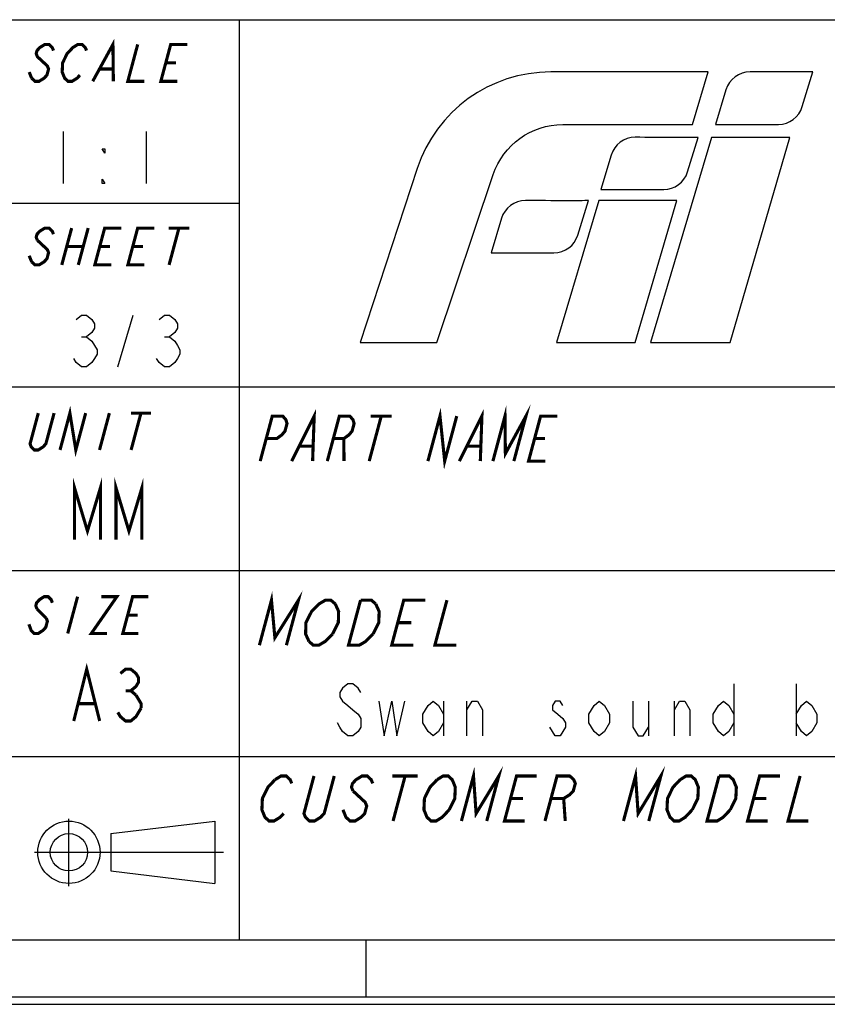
# Model space of a CAD drawing. Header units: millimetres. Extents: x 0 to 420, y 0 to 297.
# Tile 4 of 9: x 304 to 343, y 0 to 47. Entities that reach past the tile are written whole.
import ezdxf

# ---------------------------------------------------------------- set-up
doc = ezdxf.new("R2010")
doc.units = ezdxf.units.MM
doc.header["$LTSCALE"] = 23.1
doc.layers.get('0').update_dxf_attribs({"linetype": 'CONTINUOUS'})

msp = doc.modelspace()

# ---------------------------------------------------------------- linework, layer by layer
at = {"color": 7, "linetype": 'CONTINUOUS', "true_color": 0xf5f5f5}
for p, q in [((234.756, 47.473), (417.234, 47.473)), ((315.07, 47.473), (315.07, 3.102)), ((306.599, 42.082), (306.599, 39.582)), ((310.599, 42.082), (310.599, 39.582)), ((234.756, 38.619), (315.07, 38.619)), ((309.224, 30.728), (309.974, 33.228)), ((307.474, 32.187), (307.724, 32.187)), ((311.474, 32.187), (311.724, 32.187)), ((234.756, 29.765), (417.234, 29.765)), ((234.756, 20.911), (417.234, 20.911)), ((338.938, 15.444), (338.938, 12.944)), ((341.938, 15.444), (341.938, 12.944)), ((324.938, 14.611), (324.938, 12.944)), ((326.063, 12.944), (326.063, 14.611)), ((334.813, 14.611), (334.813, 12.944)), ((336.063, 12.944), (336.063, 14.611)), ((234.756, 11.955), (417.234, 11.955)), ((306.868, 5.701), (306.868, 8.947)), ((308.897, 8.231), (313.902, 8.832)), ((313.902, 8.832), (313.902, 5.829)), ((308.897, 8.231), (308.897, 6.429)), ((305.216, 7.33), (314.33, 7.33)), ((308.897, 6.429), (313.902, 5.829)), ((2.782, 3.102), (417.234, 3.102)), ((321.207, 0.358), (321.207, 3.102)), ((0, 0), (420, 0)), ((0.038, 0.358), (419.978, 0.358))]:
    msp.add_line(p, q, dxfattribs=at)
at = {"color": 7, "linetype": 'CONTINUOUS', "true_color": 0xf5f5f5, "const_width": 0.15}
for points in [[(308.017, 44.503), (308.991, 46.28), (309.012, 44.503)], [(306.126, 45.984), (306.066, 46.132), (305.907, 46.28), (305.708, 46.28), (305.469, 46.132), (305.33, 45.984), (305.29, 45.835), (305.35, 45.687), (305.51, 45.539), (305.669, 45.391), (305.828, 45.243), (305.888, 45.095), (305.809, 44.799), (305.669, 44.651), (305.431, 44.503), (305.232, 44.503), (305.072, 44.651)], [(307.4, 44.799), (307.261, 44.651), (307.023, 44.503), (306.824, 44.503), (306.664, 44.651), (306.604, 44.799), (306.545, 44.947), (306.564, 45.391), (306.783, 45.835), (306.922, 45.984), (307.061, 46.132), (307.3, 46.28), (307.499, 46.28), (307.658, 46.132), (307.718, 45.984)], [(310.185, 46.28), (309.709, 44.503), (310.505, 44.503)], [(312.096, 44.503), (311.301, 44.503), (311.777, 46.28), (312.573, 46.28)], [(308.375, 45.095), (308.972, 45.095)], [(311.539, 45.391), (312.036, 45.391)], [(305.072, 44.651), (304.953, 44.947)], [(306.126, 37.13), (306.066, 37.278), (305.907, 37.426), (305.708, 37.426), (305.469, 37.278), (305.33, 37.13), (305.29, 36.982), (305.35, 36.834)], [(307.001, 37.426), (306.525, 35.649)], [(307.797, 37.426), (307.321, 35.649)], [(308.913, 35.649), (308.117, 35.649), (308.593, 37.426), (309.389, 37.426)], [(310.505, 35.649), (309.709, 35.649), (310.185, 37.426), (310.981, 37.426)], [(311.677, 37.426), (312.672, 37.426)], [(312.175, 37.426), (311.698, 35.649)], [(305.35, 36.834), (305.669, 36.537), (305.828, 36.389), (305.888, 36.241), (305.809, 35.945), (305.669, 35.797), (305.431, 35.649), (305.232, 35.649), (305.072, 35.797)], [(306.763, 36.537), (307.559, 36.537)], [(308.355, 36.537), (308.852, 36.537)], [(309.947, 36.537), (310.444, 36.537)], [(305.072, 35.797), (304.953, 36.093)], [(306.154, 28.504), (305.757, 27.023), (305.622, 26.875), (305.392, 26.727), (305.202, 26.727), (305.051, 26.875), (304.996, 27.023), (305.392, 28.504)], [(306.44, 26.727), (306.916, 28.504), (307.201, 26.727), (307.677, 28.504)], [(308.82, 28.504), (308.344, 26.727)], [(309.867, 28.504), (310.819, 28.504)], [(310.343, 28.504), (309.867, 26.727)], [(317.608, 26.189), (318.696, 28.361), (318.619, 26.189)], [(324.179, 26.189), (324.761, 28.361), (324.988, 26.189), (325.57, 28.361)], [(325.695, 26.189), (326.783, 28.361), (326.706, 26.189)], [(327.313, 26.189), (327.895, 28.361), (327.915, 26.551), (328.906, 28.361), (328.324, 26.189)], [(316.092, 26.189), (316.674, 28.361), (317.179, 28.361), (317.333, 28.18), (317.385, 27.999), (317.288, 27.637), (317.139, 27.456), (316.888, 27.275), (316.383, 27.275)], [(319.327, 26.189), (319.909, 28.361), (320.414, 28.361), (320.568, 28.18), (320.62, 27.999), (320.523, 27.637), (320.374, 27.456), (320.123, 27.275), (319.618, 27.275)], [(321.93, 28.361), (321.348, 26.189)], [(321.425, 28.361), (322.436, 28.361)], [(329.84, 26.189), (329.031, 26.189), (329.614, 28.361), (330.422, 28.361)], [(320.123, 27.275), (320.135, 26.189)], [(329.323, 27.275), (329.828, 27.275)], [(318.004, 26.913), (318.611, 26.913)], [(326.092, 26.913), (326.698, 26.913)], [(307.138, 22.403), (307.138, 24.903), (307.763, 22.819), (308.388, 24.903), (308.388, 22.403)], [(309.138, 22.403), (309.138, 24.903), (309.763, 22.819), (310.388, 24.903), (310.388, 22.403)], [(316.053, 17.314), (316.635, 19.486), (316.801, 17.676), (317.937, 19.486), (317.355, 17.314)], [(306.07, 19.36), (306.015, 19.508), (305.865, 19.656), (305.675, 19.656), (305.446, 19.508), (305.311, 19.36), (305.272, 19.212), (305.327, 19.064)], [(307.287, 19.656), (306.81, 17.879)], [(308.424, 19.656), (309.182, 19.656), (307.948, 17.879), (308.706, 17.879)], [(310.223, 17.879), (309.465, 17.879), (309.941, 19.656), (310.699, 19.656)], [(318.445, 17.495), (318.281, 17.857), (318.297, 18.4), (318.572, 18.943), (318.751, 19.124), (318.93, 19.305), (319.238, 19.486), (319.499, 19.486), (319.711, 19.305)], [(321.536, 17.857), (321.178, 17.495), (320.869, 17.314), (320.349, 17.314), (320.931, 19.486)], [(320.931, 19.486), (321.451, 19.486), (321.663, 19.305)], [(323.473, 17.314), (322.432, 17.314), (323.014, 19.486), (324.055, 19.486)], [(325.096, 19.486), (324.514, 17.314), (325.556, 17.314)], [(305.327, 19.064), (305.776, 18.619)], [(319.711, 19.305), (319.874, 18.943), (319.859, 18.4), (319.583, 17.857)], [(321.663, 19.305), (321.827, 18.943), (321.811, 18.4), (321.536, 17.857)], [(305.776, 18.619), (305.832, 18.471), (305.752, 18.175), (305.618, 18.027), (305.388, 17.879), (305.199, 17.879), (305.049, 18.027), (304.994, 18.175), (304.939, 18.323)], [(309.703, 18.767), (310.177, 18.767)], [(322.723, 18.4), (323.373, 18.4)], [(319.583, 17.857), (319.226, 17.495), (318.917, 17.314), (318.656, 17.314), (318.445, 17.495)], [(307.102, 13.659), (307.727, 16.159), (308.352, 13.659)], [(309.352, 15.951), (309.602, 16.159), (309.852, 16.159), (310.102, 15.951), (310.227, 15.743), (310.227, 15.534), (310.102, 15.326), (309.852, 15.118), (310.102, 14.909)], [(309.602, 15.118), (309.852, 15.118)], [(310.102, 14.909), (310.352, 14.493), (310.352, 14.284)], [(307.352, 14.493), (308.102, 14.493)], [(310.352, 14.284), (310.102, 13.868), (309.852, 13.659), (309.602, 13.659), (309.352, 13.868), (309.227, 14.076)], [(325.795, 8.838), (326.377, 11.01), (326.503, 9.2), (327.598, 11.01), (327.016, 8.838)], [(333.609, 8.838), (334.191, 11.01), (334.316, 9.2), (335.412, 11.01), (334.829, 8.838)], [(316.806, 10.829), (317.099, 11.01), (317.343, 11.01), (317.539, 10.829), (317.612, 10.648)], [(319.663, 11.01), (319.178, 9.2), (319.007, 9.019), (318.715, 8.838), (318.47, 8.838), (318.275, 9.019), (318.201, 9.2), (318.686, 11.01)], [(321.519, 10.648), (321.446, 10.829), (321.25, 11.01), (321.006, 11.01), (320.713, 10.829), (320.542, 10.648), (320.494, 10.467), (320.568, 10.286)], [(322.471, 11.01), (323.692, 11.01)], [(323.081, 11.01), (322.499, 8.838)], [(324.62, 10.829), (324.912, 11.01), (325.157, 11.01), (325.352, 10.829), (325.426, 10.648), (325.499, 10.467), (325.476, 9.924), (325.208, 9.381)], [(328.847, 8.838), (327.871, 8.838), (328.453, 11.01), (329.429, 11.01)], [(329.824, 8.838), (330.406, 11.01), (331.016, 11.01), (331.212, 10.829), (331.286, 10.648), (331.189, 10.286), (331.018, 10.105), (330.725, 9.924), (330.115, 9.924)], [(336.34, 10.829), (336.632, 11.01), (336.877, 11.01), (337.072, 10.829), (337.146, 10.648), (337.219, 10.467), (337.196, 9.924), (336.928, 9.381)], [(338.76, 9.381), (338.418, 9.019), (338.126, 8.838), (337.637, 8.838), (338.219, 11.01)], [(338.219, 11.01), (338.708, 11.01), (338.903, 10.829), (338.977, 10.648), (339.051, 10.467), (339.027, 9.924), (338.76, 9.381)], [(340.567, 8.838), (339.591, 8.838), (340.173, 11.01), (341.149, 11.01)], [(342.126, 11.01), (341.544, 8.838), (342.521, 8.838)], [(317.224, 9.2), (317.054, 9.019), (316.761, 8.838), (316.517, 8.838), (316.321, 9.019), (316.248, 9.2), (316.174, 9.381), (316.198, 9.924), (316.465, 10.467), (316.806, 10.829)], [(325.208, 9.381), (324.867, 9.019), (324.574, 8.838), (324.33, 8.838), (324.135, 9.019), (324.061, 9.2), (323.987, 9.381), (324.011, 9.924), (324.279, 10.467), (324.62, 10.829)], [(336.928, 9.381), (336.587, 9.019), (336.294, 8.838), (336.05, 8.838), (335.855, 9.019), (335.781, 9.2), (335.707, 9.381), (335.731, 9.924), (335.998, 10.467), (336.34, 10.829)], [(320.568, 10.286), (321.154, 9.743), (321.228, 9.562), (321.131, 9.2), (320.96, 9.019), (320.668, 8.838), (320.424, 8.838), (320.228, 9.019), (320.154, 9.2), (320.081, 9.381)], [(328.162, 9.924), (328.772, 9.924)], [(330.725, 9.924), (330.801, 8.838)], [(339.882, 9.924), (340.492, 9.924)]]:
    msp.add_lwpolyline(points, dxfattribs=at)
at = {"color": 7, "linetype": 'CONTINUOUS', "true_color": 0xf5f5f5}
for points in [[(308.599, 41.249), (308.599, 41.041), (308.474, 41.249), (308.599, 41.249)], [(308.599, 39.582), (308.474, 39.582), (308.474, 39.791), (308.599, 39.582)], [(307.224, 33.02), (307.474, 33.228), (307.724, 33.228), (307.974, 33.02), (308.099, 32.812), (308.099, 32.603), (307.974, 32.395), (307.724, 32.187), (307.974, 31.978), (308.099, 31.77), (308.224, 31.562), (308.224, 31.353), (308.099, 31.145), (307.974, 30.937), (307.724, 30.728), (307.474, 30.728), (307.224, 30.937), (307.099, 31.145)], [(311.224, 33.02), (311.474, 33.228), (311.724, 33.228), (311.974, 33.02), (312.099, 32.812), (312.099, 32.603), (311.974, 32.395), (311.724, 32.187), (311.974, 31.978), (312.099, 31.77), (312.224, 31.562), (312.224, 31.353), (312.099, 31.145), (311.974, 30.937), (311.724, 30.728), (311.474, 30.728), (311.224, 30.937), (311.099, 31.145)], [(320.938, 15.028), (320.813, 15.236), (320.563, 15.444), (320.313, 15.444), (320.063, 15.236), (319.938, 15.028), (319.938, 14.819), (320.063, 14.611), (320.313, 14.403), (320.563, 14.194), (320.813, 13.986), (320.938, 13.778), (320.938, 13.361), (320.813, 13.153), (320.563, 12.944), (320.313, 12.944), (320.063, 13.153), (319.938, 13.361), (319.813, 13.569)], [(321.813, 14.611), (322.063, 12.944), (322.438, 14.611), (322.688, 12.944), (323.063, 14.611)], [(324.938, 13.569), (324.688, 13.153), (324.438, 12.944), (324.188, 13.153), (323.938, 13.569), (323.938, 13.986), (324.188, 14.403), (324.438, 14.611), (324.688, 14.403), (324.938, 13.986)], [(326.063, 14.194), (326.313, 14.611), (326.563, 14.611), (326.813, 14.194), (326.813, 12.944)], [(330.688, 14.403), (330.563, 14.611), (330.313, 14.611), (330.188, 14.403), (330.188, 14.194), (330.438, 13.986), (330.688, 13.778), (330.813, 13.569), (330.813, 13.361), (330.688, 13.153), (330.563, 12.944), (330.313, 12.944), (330.188, 13.153), (330.063, 13.361)], [(332.938, 13.569), (332.688, 13.153), (332.438, 12.944), (332.188, 13.153), (331.938, 13.569), (331.938, 13.986), (332.188, 14.403), (332.438, 14.611), (332.688, 14.403), (332.938, 13.986), (332.938, 13.569)], [(334.063, 14.611), (334.063, 13.361), (334.313, 12.944), (334.563, 12.944), (334.813, 13.361)], [(336.063, 14.194), (336.313, 14.611), (336.563, 14.611), (336.813, 14.194), (336.813, 12.944)], [(338.938, 13.569), (338.688, 13.153), (338.438, 12.944), (338.188, 13.153), (337.938, 13.569), (337.938, 13.986), (338.188, 14.403), (338.438, 14.611), (338.688, 14.403), (338.938, 13.986)], [(341.938, 13.986), (342.188, 14.403), (342.438, 14.611), (342.688, 14.403), (342.938, 13.986), (342.938, 13.569), (342.688, 13.153), (342.438, 12.944), (342.188, 13.153), (341.938, 13.569)]]:
    msp.add_lwpolyline(points, dxfattribs=at)
for radius in [1.501, 0.901]:
    msp.add_circle((306.868, 7.33), radius, dxfattribs=at)
at = {"color": 7, "linetype": 'CONTINUOUS'}
for points, knots in [([(337.695, 44.953), (337.695, 44.953), (336.938, 42.416), (336.938, 42.416), (336.938, 42.416), (336.938, 42.416), (330.682, 42.416), (330.682, 42.416), (330.682, 42.416), (329.163, 42.416), (327.813, 41.445), (327.328, 40.003), (327.328, 40.003), (327.328, 40.003), (324.602, 31.91), (324.602, 31.91), (324.602, 31.91), (324.602, 31.91), (320.91, 31.91), (320.91, 31.91), (320.91, 31.91), (320.91, 31.91), (323.663, 40.293), (323.663, 40.293), (323.663, 40.293), (324.577, 43.079), (327.175, 44.953), (330.101, 44.953), (330.101, 44.953), (333.821, 44.953), (337.695, 44.953), (337.695, 44.953)], [0, 0, 0, 0, 0.111111, 0.111111, 0.111111, 0.111111, 0.222222, 0.222222, 0.222222, 0.222222, 0.333333, 0.333333, 0.333333, 0.333333, 0.444444, 0.444444, 0.444444, 0.444444, 0.555556, 0.555556, 0.555556, 0.555556, 0.666667, 0.666667, 0.666667, 0.666667, 0.777778, 0.777778, 0.777778, 0.777778, 1, 1, 1, 1]), ([(342.747, 44.956), (342.747, 44.956), (342.232, 43.283), (342.232, 43.283), (342.232, 43.283), (342.075, 42.778), (341.609, 42.419), (341.082, 42.419), (341.082, 42.419), (341.082, 42.419), (338.048, 42.419), (338.048, 42.419), (338.048, 42.419), (338.048, 42.419), (338.551, 44.097), (338.551, 44.097), (338.551, 44.097), (338.706, 44.608), (339.177, 44.956), (339.711, 44.956), (339.711, 44.956), (341.266, 44.956), (342.747, 44.956), (342.747, 44.956)], [0, 0, 0, 0, 0.142857, 0.142857, 0.142857, 0.142857, 0.285714, 0.285714, 0.285714, 0.285714, 0.428571, 0.428571, 0.428571, 0.428571, 0.571429, 0.571429, 0.571429, 0.571429, 0.714286, 0.714286, 0.714286, 0.714286, 1, 1, 1, 1]), ([(337.213, 41.795), (337.213, 41.795), (336.697, 40.133), (336.697, 40.133), (336.697, 40.133), (336.541, 39.628), (336.075, 39.284), (335.548, 39.284), (335.548, 39.284), (335.548, 39.284), (332.514, 39.284), (332.514, 39.284), (332.514, 39.284), (332.514, 39.284), (333.017, 40.947), (333.017, 40.947), (333.017, 40.947), (333.172, 41.458), (333.643, 41.807), (334.176, 41.803), (334.176, 41.803), (335.341, 41.796), (337.223, 41.785), (337.213, 41.795)], [0, 0, 0, 0, 0.142857, 0.142857, 0.142857, 0.142857, 0.285714, 0.285714, 0.285714, 0.285714, 0.428571, 0.428571, 0.428571, 0.428571, 0.571429, 0.571429, 0.571429, 0.571429, 0.714286, 0.714286, 0.714286, 0.714286, 1, 1, 1, 1]), ([(341.63, 41.794), (341.63, 41.794), (338.747, 31.912), (338.747, 31.912), (338.747, 31.912), (338.747, 31.912), (334.914, 31.912), (334.914, 31.912), (334.914, 31.912), (334.914, 31.912), (337.858, 41.794), (337.858, 41.794), (337.858, 41.794), (337.858, 41.794), (341.63, 41.794), (341.63, 41.794)], [0, 0, 0, 0, 0.2, 0.2, 0.2, 0.2, 0.4, 0.4, 0.4, 0.4, 0.6, 0.6, 0.6, 0.6, 1, 1, 1, 1]), ([(331.922, 38.752), (331.922, 38.752), (331.406, 37.082), (331.406, 37.082), (331.406, 37.082), (331.25, 36.577), (330.784, 36.234), (330.257, 36.234), (330.257, 36.234), (330.257, 36.234), (327.223, 36.234), (327.223, 36.234), (327.223, 36.234), (327.223, 36.234), (327.726, 37.896), (327.726, 37.896), (327.726, 37.896), (327.881, 38.407), (328.352, 38.756), (328.885, 38.752), (328.885, 38.752), (330.05, 38.745), (331.931, 38.742), (331.922, 38.752)], [0, 0, 0, 0, 0.142857, 0.142857, 0.142857, 0.142857, 0.285714, 0.285714, 0.285714, 0.285714, 0.428571, 0.428571, 0.428571, 0.428571, 0.571429, 0.571429, 0.571429, 0.571429, 0.714286, 0.714286, 0.714286, 0.714286, 1, 1, 1, 1]), ([(336.184, 38.752), (336.184, 38.752), (334.173, 31.912), (334.173, 31.912), (334.173, 31.912), (334.173, 31.912), (330.373, 31.912), (330.373, 31.912), (330.373, 31.912), (330.373, 31.912), (332.426, 38.752), (332.426, 38.752), (332.426, 38.752), (332.426, 38.752), (336.184, 38.752), (336.184, 38.752)], [0, 0, 0, 0, 0.2, 0.2, 0.2, 0.2, 0.4, 0.4, 0.4, 0.4, 0.6, 0.6, 0.6, 0.6, 1, 1, 1, 1])]:
    msp.add_open_spline(points, degree=3, knots=knots, dxfattribs=at)

doc.saveas('drawing.dxf')
